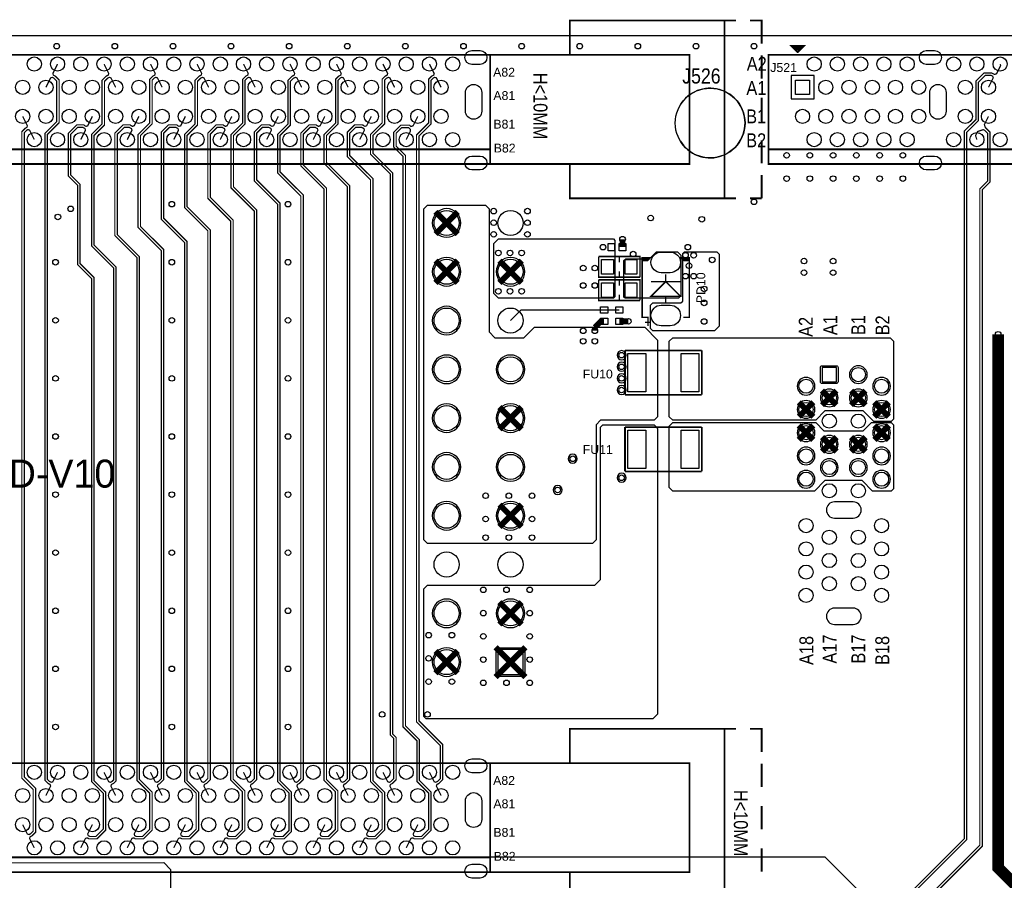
# Model space of a CAD drawing. Extents: x -50 to 239, y -105 to 7.
# Tile 3 of 17: x 34 to 119, y -67 to 7. Entities that reach past the tile are written whole.
import ezdxf
from ezdxf.enums import TextEntityAlignment as Align

# ---------------------------------------------------------------- set-up
doc = ezdxf.new("R2010")
doc.units = 0
for name, color, linetype in [('BG_OUTLINE', 6, 'CONTINUOUS'), ('BG_SILKSCREEN_TOP', 7, 'CONTINUOUS'), ('ET_TOP', 92, 'CONTINUOUS'), ('PG_SILKSCREEN_TOP', 7, 'CONTINUOUS'), ('PIN_TOP', 92, 'CONTINUOUS'), ('RD_SILKSCREEN_TOP', 6, 'CONTINUOUS'), ('VC_TOP', 254, 'CONTINUOUS')]:
    doc.layers.add(name, color=color, linetype=linetype)

msp = doc.modelspace()

# ---------------------------------------------------------------- linework, layer by layer
at = {"layer": 'BG_OUTLINE'}
msp.add_lwpolyline([(232.5, 5.6749), (-49.5, 5.6749)], dxfattribs=at)
for points in [[(-49.5, -104.8251), (222.5839, -104.8251, -0.709377), (232.5, -99.353), (232.5, 5.6749), (-49.5, 5.6749)], [(-49.5, 5.6749), (-49.5, -104.8251), (222.5839, -104.8251, -0.709377), (232.5, -99.353), (232.5, 5.6749)], [(232.5, 5.6749), (-49.5, 5.6749), (-49.5, -104.8251), (222.5839, -104.8251, -0.709377), (232.5, -99.353)]]:
    msp.add_lwpolyline(points, format="xyb", close=True, dxfattribs=at)
at = {"layer": 'BG_SILKSCREEN_TOP'}
msp.add_lwpolyline([(90.9398, -3.3889, 3.568643), (90.9339, -0.2711)], format="xyb", dxfattribs=at)
at = {"layer": 'ET_TOP'}
msp.add_lwpolyline([(191.0611, -104.325), (-48.32, -104.325), (-48.9999, -103.6451), (-48.9999, 4.6949), (-48.52, 5.1748), (-15.8009, 5.1748), (-15.22, 4.5939), (-15.22, -65.2061), (-14.9154, -65.5107), (-12.8575, -65.5107), (-12.8112, -65.5116), (-1.5844, -65.5038, -0.679003), (-1.5157, -65.6765, 0.679078), (-1, -66.9763), (-0.3, -66.9763, 0.679873), (0.2145, -65.6754, -0.679648), (0.2829, -65.5025), (46.4887, -65.4702), (47.08, -66.0615), (47.08, -80.2061), (48.98, -82.1061), (122.98, -82.1061)], format="xyb", dxfattribs=at)
for points, const_width in [([(37.3499, -57.7101), (36.9436, -58.5223), (36.8013, -58.5695), (36.6675, -58.5026), (36.48, -58.3151), (36.48, -2.8003), (37.488, -1.7923), (37.488, 1.8809), (37.1556, 2.2134), (36.9912, 2.2956), (36.9437, 2.4379), (37.3499, 3.2499)], 0.106), ([(41.3499, 3.2499), (41.7562, 2.4378), (41.7087, 2.2955), (41.5443, 2.2133), (41.18, 1.8489), (41.18, -1.9119), (40.28, -2.8119), (40.28, -12.4061), (42.18, -14.3061), (42.18, -58.3549), (42.0323, -58.5026), (41.8985, -58.5695), (41.7562, -58.5223), (41.3499, -57.7101)], 0.106), ([(45.3499, -57.7101), (45.7562, -58.5223), (45.8985, -58.5695), (46.0323, -58.5026), (46.28, -58.2549), (46.28, -12.8061), (44.28, -10.8061), (44.28, -2.8119), (45.28, -1.8119), (45.28, 1.9489), (45.5443, 2.2132), (45.7087, 2.2955), (45.7562, 2.4378), (45.3499, 3.2499)], 0.106), ([(49.3499, -57.7101), (49.7562, -58.5223), (49.8985, -58.5695), (50.0323, -58.5026), (50.28, -58.2549), (50.28, -11.1061), (48.28, -9.1061), (48.28, -2.8119), (49.18, -1.9119), (49.18, 1.8489), (49.5443, 2.2133), (49.7087, 2.2955), (49.7562, 2.4378), (49.3499, 3.2499)], 0.106), ([(53.3501, -57.7101), (53.7564, -58.5223), (53.8987, -58.5695), (54.0325, -58.5026), (54.28, -58.2551), (54.28, -9.4061), (52.28, -7.4061), (52.28, -2.8119), (53.28, -1.8119), (53.28, 1.9487), (53.5445, 2.2133), (53.7089, 2.2955), (53.7564, 2.4378), (53.3501, 3.2499)], 0.106), ([(118.45, 3.2499), (118.4932, 3.1201), (118.1399, 2.4137), (117.9687, 2.357), (117.7238, 2.4794), (117.0713, 2.4794), (116.372, 1.7801), (116.372, -1.5199), (115.372, -2.5199), (115.372, -63.4141), (99.888, -78.8981), (54.8938, -78.8981), (53.2697, -80.5222), (52.5903, -80.5222), (52.4841, -80.416), (52.4841, -79.888), (52.7358, -79.6363)], 0.106), ([(57.3501, -57.7101), (57.7564, -58.5223), (57.8987, -58.5695), (58.0325, -58.5026), (58.28, -58.2551), (58.28, -8.1061), (56.28, -6.1061), (56.28, -2.8119), (57.18, -1.9119), (57.18, 1.8487), (57.5445, 2.2133), (57.7089, 2.2955), (57.7564, 2.4378), (57.3501, 3.2499)], 0.106), ([(61.3501, -57.7101), (61.7564, -58.5223), (61.8987, -58.5695), (62.0325, -58.5026), (62.28, -58.2551), (62.28, -7.3061), (60.28, -5.3061), (60.28, -2.8119), (61.28, -1.8119), (61.28, 1.9487), (61.5445, 2.2133), (61.7089, 2.2955), (61.7564, 2.4378), (61.3501, 3.2499)], 0.106), ([(65.3501, -57.7101), (65.7564, -58.5223), (65.8987, -58.5695), (66.0325, -58.5026), (66.28, -58.2551), (66.28, -54.8061), (65.98, -54.5061), (65.98, -6.2061), (64.28, -4.5061), (64.28, -2.8119), (65.28, -1.8119), (65.28, 1.9487), (65.5445, 2.2133), (65.7089, 2.2955), (65.7564, 2.4378), (65.3501, 3.2499)], 0.106), ([(69.3501, -57.7101), (69.7564, -58.5223), (69.8987, -58.5695), (70.0325, -58.5026), (70.28, -58.2551), (70.28, -55.4061), (68.2377, -53.3638), (68.2377, -2.8484), (69.28, -1.8061), (69.28, 1.9487), (69.5445, 2.2133), (69.7089, 2.2955), (69.7564, 2.4378), (69.3501, 3.2499)], 0.106), ([(36.3499, -59.7101), (36.7561, -58.8981), (36.7086, -58.7558), (36.5442, -58.6736), (36.272, -58.4013), (36.272, -2.7141), (37.28, -1.7061), (37.28, 1.7947), (37.0323, 2.0424), (36.8985, 2.1093), (36.7562, 2.0621), (36.3499, 1.2499)], 0.106), ([(42.3499, -59.7101), (41.9437, -58.8981), (41.9912, -58.7558), (42.1556, -58.6736), (42.388, -58.4411), (42.388, -14.2199), (40.488, -12.3199), (40.488, -2.8981), (41.388, -1.9981), (41.388, 1.7627), (41.6676, 2.0423), (41.8014, 2.1092), (41.9437, 2.062), (42.3499, 1.2499)], 0.106), ([(46.3499, -59.7101), (45.9437, -58.8981), (45.9912, -58.7558), (46.1556, -58.6736), (46.488, -58.3411), (46.488, -12.7199), (44.488, -10.7199), (44.488, -2.8981), (45.488, -1.8981), (45.488, 1.8627), (45.6676, 2.0423), (45.8014, 2.1092), (45.9437, 2.062), (46.3499, 1.2499)], 0.106), ([(50.3499, -59.7101), (49.9437, -58.8981), (49.9912, -58.7558), (50.1556, -58.6736), (50.488, -58.3411), (50.488, -11.0199), (48.488, -9.0199), (48.488, -2.8981), (49.388, -1.9981), (49.388, 1.7627), (49.6676, 2.0423), (49.8014, 2.1092), (49.9437, 2.062), (50.3499, 1.2499)], 0.106), ([(117.45, 1.2499), (117.8563, 2.062), (117.8088, 2.2043), (117.6746, 2.2714), (117.1575, 2.2714), (116.58, 1.6939), (116.58, -1.6061), (115.58, -2.6061), (115.58, -63.5003), (99.9742, -79.1061), (54.98, -79.1061), (53.3559, -80.7302), (52.5041, -80.7302), (52.2761, -80.5022), (52.2761, -79.8881), (52.0243, -79.6363)], 0.106), ([(54.3501, -59.7101), (53.9439, -58.8981), (53.9914, -58.7558), (54.1558, -58.6736), (54.488, -58.3413), (54.488, -9.3199), (52.488, -7.3199), (52.488, -2.8981), (53.488, -1.8981), (53.488, 1.8625), (53.6678, 2.0423), (53.8016, 2.1092), (53.9439, 2.062), (54.3501, 1.2499)], 0.106), ([(58.3501, -59.7101), (57.9439, -58.8981), (57.9914, -58.7558), (58.1558, -58.6736), (58.488, -58.3413), (58.488, -8.0199), (56.488, -6.0199), (56.488, -2.8981), (57.388, -1.9981), (57.388, 1.7625), (57.6678, 2.0423), (57.8016, 2.1092), (57.9439, 2.062), (58.3501, 1.2499)], 0.106), ([(62.3501, -59.7101), (61.9439, -58.8981), (61.9914, -58.7558), (62.1558, -58.6736), (62.488, -58.3413), (62.488, -7.2199), (60.488, -5.2199), (60.488, -2.8981), (61.488, -1.8981), (61.488, 1.8625), (61.6678, 2.0423), (61.8016, 2.1092), (61.9439, 2.062), (62.3501, 1.2499)], 0.106), ([(66.3501, -59.7101), (65.9439, -58.8981), (65.9914, -58.7558), (66.1558, -58.6736), (66.488, -58.3413), (66.488, -54.7199), (66.188, -54.4199), (66.188, -6.1199), (64.488, -4.4199), (64.488, -2.8981), (65.488, -1.8981), (65.488, 1.8625), (65.6678, 2.0423), (65.8016, 2.1092), (65.9439, 2.062), (66.3501, 1.2499)], 0.106), ([(70.3501, -59.7101), (69.9439, -58.8981), (69.9914, -58.7558), (70.1558, -58.6736), (70.488, -58.3413), (70.488, -55.3199), (68.4457, -53.2776), (68.4457, -2.9346), (69.488, -1.8923), (69.488, 1.8625), (69.6678, 2.0423), (69.8016, 2.1092), (69.9439, 2.062), (70.3501, 1.2499)], 0.106), ([(107.78, -69.4061), (103.38, -65.0061), (-7.02, -65.0061), (-7.82, -64.2061), (-7.82, -63.5061), (-8.52, -62.8061), (-8.52, -59.0061), (-9.52, -58.0061), (-9.52, -3.0061), (-11.2759, -1.2502), (-11.65, -1.2502)], 0.1), ([(34.3499, -62.2102), (34.7562, -63.0224), (34.8985, -63.0696), (35.0323, -63.0027), (35.255, -62.78), (35.255, -59.1811), (34.28, -58.2061), (34.28, -2.5661), (34.5745, -2.2717), (34.7087, -2.2046), (34.7562, -2.0623), (34.3499, -1.2502)], 0.106), ([(40.3499, -1.2502), (39.9436, -2.0624), (39.8013, -2.1096), (39.6675, -2.0427), (39.6061, -1.9813), (39.0048, -1.9813), (38.28, -2.7061), (38.28, -6.3923), (39.08, -7.1923), (39.08, -14.0061), (40.28, -15.2061), (40.28, -58.5061), (41.28, -59.5061), (41.28, -62.6061), (40.654, -63.2321), (40.1257, -63.2321), (40.1253, -63.2317), (39.9911, -63.1646), (39.9436, -63.0223), (40.3499, -62.2102)], 0.106), ([(44.3499, -62.2102), (43.9436, -63.0223), (43.9911, -63.1646), (44.1253, -63.2317), (44.1257, -63.2321), (44.654, -63.2321), (45.28, -62.6061), (45.28, -59.5061), (44.18, -58.4061), (44.18, -13.4061), (42.28, -11.5061), (42.28, -2.7061), (43.0048, -1.9813), (43.6061, -1.9813), (43.6675, -2.0427), (43.8013, -2.1096), (43.9436, -2.0624), (44.3499, -1.2502)], 0.106), ([(48.3499, -62.2102), (47.9436, -63.0223), (47.9911, -63.1646), (48.1253, -63.2317), (48.1257, -63.2321), (48.654, -63.2321), (49.28, -62.6061), (49.28, -59.5061), (48.28, -58.5061), (48.28, -12.1061), (46.272, -10.0981), (46.272, -2.6141), (46.9048, -1.9813), (47.6066, -1.9813), (47.6675, -2.0427), (47.8013, -2.1096), (47.9436, -2.0624), (48.3499, -1.2502)], 0.106), ([(52.3501, -62.2102), (51.9438, -63.0224), (51.9913, -63.1647), (52.1254, -63.2317), (52.1255, -63.2318), (52.6543, -63.2318), (53.255, -62.6311), (53.255, -59.3811), (52.255, -58.3811), (52.255, -10.2811), (50.28, -8.3061), (50.28, -2.7061), (51.0045, -1.9816), (51.6065, -1.9816), (51.6676, -2.0427), (51.8015, -2.1097), (51.9438, -2.0625), (52.3501, -1.2502)], 0.106), ([(56.3501, -62.2102), (55.9438, -63.0223), (55.9913, -63.1646), (56.1255, -63.2317), (56.1259, -63.2321), (56.754, -63.2321), (57.255, -62.7311), (57.255, -59.4811), (56.28, -58.5061), (56.28, -8.8061), (54.28, -6.8061), (54.28, -2.6061), (54.9048, -1.9813), (55.6063, -1.9813), (55.6677, -2.0427), (55.8015, -2.1096), (55.9438, -2.0624), (56.3501, -1.2502)], 0.106), ([(117.45, -1.2502), (117.094, -1.9617), (117.176, -2.207), (117.588, -2.619), (117.588, -6.8982), (116.9121, -7.5741), (116.9121, -64.0739), (100.2558, -80.7302), (56.3041, -80.7302), (55.972, -80.3981), (55.972, -79.884), (55.8243, -79.7363)], 0.106), ([(60.3501, -62.2102), (59.9438, -63.0223), (59.9913, -63.1646), (60.1255, -63.2317), (60.1259, -63.2321), (60.654, -63.2321), (61.255, -62.6311), (61.255, -59.3811), (60.28, -58.4061), (60.28, -7.5061), (58.28, -5.5061), (58.28, -2.7061), (59.0048, -1.9813), (59.6063, -1.9813), (59.6677, -2.0427), (59.8015, -2.1096), (59.9438, -2.0624), (60.3501, -1.2502)], 0.106), ([(64.3501, -62.2102), (63.9438, -63.0223), (63.9913, -63.1646), (64.1255, -63.2317), (64.6544, -63.2317), (65.28, -62.6061), (65.28, -59.5061), (64.28, -58.5061), (64.28, -6.7061), (62.28, -4.7061), (62.28, -2.6118), (62.9105, -1.9813), (63.6063, -1.9813), (63.6677, -2.0427), (63.6828, -2.0503), (63.8015, -2.1096), (63.9438, -2.0624), (64.3501, -1.2502)], 0.106), ([(68.3501, -62.2102), (67.9438, -63.0223), (67.9913, -63.1646), (68.1255, -63.2317), (68.1259, -63.2321), (68.6598, -63.2321), (69.28, -62.6119), (69.28, -59.5061), (68.28, -58.5061), (68.28, -55.0003), (67.0802, -53.8005), (67.0802, -4.7064), (66.28, -3.9062), (66.28, -2.6118), (66.8862, -2.0056), (67.6305, -2.0056), (67.7512, -2.1263), (67.9438, -2.0624), (68.3501, -1.2502)], 0.106), ([(35.3499, -64.2102), (34.9437, -63.3982), (34.9912, -63.2559), (35.1556, -63.1737), (35.463, -62.8662), (35.463, -59.0949), (34.488, -58.1199), (34.488, -2.6524), (34.6978, -2.4427), (34.8014, -2.3909), (34.9437, -2.4381), (35.3499, -3.2502)], 0.106), ([(39.3499, -3.2502), (39.7561, -2.4382), (39.7086, -2.2959), (39.5442, -2.2137), (39.5199, -2.1893), (39.091, -2.1893), (38.488, -2.7923), (38.488, -6.3061), (39.288, -7.1061), (39.288, -13.9199), (40.488, -15.1199), (40.488, -58.4199), (41.488, -59.4199), (41.488, -62.6923), (40.7402, -63.4401), (40.0395, -63.4401), (40.002, -63.4027), (39.8984, -63.3509), (39.7561, -63.3981), (39.3499, -64.2102)], 0.106), ([(43.3499, -64.2102), (43.7561, -63.3981), (43.8984, -63.3509), (44.002, -63.4027), (44.0395, -63.4401), (44.7402, -63.4401), (45.488, -62.6923), (45.488, -59.4199), (44.388, -58.3199), (44.388, -13.3199), (42.488, -11.4199), (42.488, -2.7923), (43.091, -2.1893), (43.5199, -2.1893), (43.5442, -2.2137), (43.7086, -2.2959), (43.7561, -2.4382), (43.3499, -3.2502)], 0.106), ([(47.3499, -64.2102), (47.7561, -63.3981), (47.8984, -63.3509), (48.002, -63.4027), (48.0395, -63.4401), (48.7402, -63.4401), (49.488, -62.6923), (49.488, -59.4199), (48.488, -58.4199), (48.488, -12.0199), (46.48, -10.0119), (46.48, -2.7003), (46.991, -2.1893), (47.5199, -2.1893), (47.532, -2.2015), (47.5442, -2.2137), (47.7086, -2.2959), (47.7561, -2.4382), (47.3499, -3.2502)], 0.106), ([(51.3499, -64.2102), (51.7561, -63.3981), (51.8984, -63.3509), (52.0023, -63.4029), (52.0393, -63.4398), (52.7405, -63.4398), (53.463, -62.7173), (53.463, -59.2949), (52.463, -58.2949), (52.463, -10.1949), (50.488, -8.2199), (50.488, -2.7923), (51.0907, -2.1896), (51.5203, -2.1896), (51.5443, -2.2137), (51.7086, -2.2959), (51.7561, -2.4382), (51.3499, -3.2502)], 0.106), ([(55.3501, -64.2102), (55.7563, -63.3981), (55.8986, -63.3509), (56.0022, -63.4027), (56.0397, -63.4401), (56.8402, -63.4401), (57.463, -62.8173), (57.463, -59.3949), (56.488, -58.4199), (56.488, -8.7199), (54.488, -6.7199), (54.488, -2.6923), (54.991, -2.1893), (55.5201, -2.1893), (55.5444, -2.2137), (55.7088, -2.2959), (55.7563, -2.4382), (55.3501, -3.2502)], 0.106), ([(116.45, -3.2502), (116.3332, -2.8996), (116.5059, -2.5542), (116.9986, -2.3908), (117.1324, -2.4577), (117.38, -2.7052), (117.38, -6.812), (116.7041, -7.4879), (116.7041, -63.9877), (100.1696, -80.5222), (56.3903, -80.5222), (56.18, -80.3119), (56.18, -79.9061), (56.3498, -79.7363), (56.5358, -79.7363)], 0.106), ([(59.3501, -64.2102), (59.7563, -63.3981), (59.8986, -63.3509), (60.0022, -63.4027), (60.0397, -63.4401), (60.7402, -63.4401), (61.463, -62.7173), (61.463, -59.2949), (60.488, -58.3199), (60.488, -7.4199), (58.488, -5.4199), (58.488, -2.7923), (59.091, -2.1893), (59.5201, -2.1893), (59.5444, -2.2137), (59.7088, -2.2959), (59.7563, -2.4382), (59.3501, -3.2502)], 0.106), ([(63.3501, -64.2102), (63.7563, -63.3981), (63.8986, -63.3509), (63.8987, -63.3509), (64.0763, -63.4397), (64.7406, -63.4397), (65.488, -62.6923), (65.488, -59.4199), (64.488, -58.4199), (64.488, -6.6199), (62.488, -4.6199), (62.488, -2.698), (62.9967, -2.1893), (63.5201, -2.1893), (63.5444, -2.2137), (63.7088, -2.2959), (63.7563, -2.4382), (63.3501, -3.2502)], 0.106), ([(67.3501, -64.2102), (67.7563, -63.3981), (67.8986, -63.3509), (68.0022, -63.4027), (68.0397, -63.4401), (68.746, -63.4401), (69.488, -62.6981), (69.488, -59.4199), (68.488, -58.4199), (68.488, -54.9141), (67.2882, -53.7143), (67.2882, -4.6202), (66.488, -3.82), (66.488, -2.698), (66.9724, -2.2136), (67.5443, -2.2136), (67.7088, -2.3781), (67.7088, -2.5332), (67.3501, -3.2502)], 0.106), ([(69.8686, -9.4688), (70.8249, -10.4251)], 0.5), ([(70.8249, -10.4251), (71.7812, -9.4688)], 0.5), ([(69.8686, -11.3814), (70.8249, -10.4251)], 0.5), ([(70.8249, -10.4251), (71.7812, -11.3814)], 0.5), ([(85.963, -12.5061), (85.963, -11.8231)], 0.5), ([(69.8686, -13.6689), (70.8249, -14.6252)], 0.5), ([(70.8249, -14.6252), (71.7812, -13.6689)], 0.5), ([(75.3687, -13.6689), (76.325, -14.6252)], 0.5), ([(76.325, -14.6252), (77.2813, -13.6689)], 0.5), ([(69.8686, -15.5815), (70.8249, -14.6252)], 0.5), ([(70.8249, -14.6252), (71.7812, -15.5815)], 0.5), ([(75.3687, -15.5815), (76.325, -14.6252)], 0.5), ([(76.325, -14.6252), (77.2813, -15.5815)], 0.5), ([(84.38, -17.9231), (77.227, -17.9231), (76.325, -18.8251)], 0.1), ([(85.68, -17.9231), (84.38, -17.9231)], 0.1), ([(84.38, -18.8891), (84.097, -18.8891), (83.58, -19.4061)], 0.5), ([(83.58, -19.4061), (83.58, -19.7061)], 0.5), ([(85.68, -18.8891), (86.463, -18.8891)], 0.5), ([(118.28, -20.0061), (118.28, -20.9061)], 1), ([(127.58, -75.2361), (118.28, -65.9361), (118.28, -20.9061)], 1), ([(103.1261, -24.8557), (103.7501, -25.4797)], 0.5), ([(103.1261, -26.1037), (103.7501, -25.4797)], 0.5), ([(103.7501, -25.4797), (104.3741, -24.8557)], 0.5), ([(103.7501, -25.4797), (104.3741, -26.1037)], 0.5), ([(105.6262, -24.8557), (106.2502, -25.4797)], 0.5), ([(105.6262, -26.1037), (106.2502, -25.4797)], 0.5), ([(106.2502, -25.4797), (106.8742, -24.8557)], 0.5), ([(106.2502, -25.4797), (106.8742, -26.1037)], 0.5), ([(75.3687, -26.2688), (76.325, -27.2251)], 0.5), ([(76.325, -27.2251), (77.2813, -26.2688)], 0.5), ([(101.1261, -25.8557), (101.7501, -26.4797)], 0.5), ([(101.1261, -27.1037), (101.7501, -26.4797)], 0.5), ([(101.7501, -26.4797), (102.3741, -25.8557)], 0.5), ([(101.7501, -26.4797), (102.3741, -27.1037)], 0.5), ([(107.6262, -25.8557), (108.2502, -26.4797)], 0.5), ([(107.6262, -27.1037), (108.2502, -26.4797)], 0.5), ([(108.2502, -26.4797), (108.8742, -25.8557)], 0.5), ([(108.2502, -26.4797), (108.8742, -27.1037)], 0.5), ([(75.3687, -28.1814), (76.325, -27.2251)], 0.5), ([(76.325, -27.2251), (77.2813, -28.1814)], 0.5), ([(101.1261, -27.8557), (101.7501, -28.4797)], 0.5), ([(101.7501, -28.4797), (102.3741, -27.8557)], 0.5), ([(107.6262, -27.8557), (108.2502, -28.4797)], 0.5), ([(108.2502, -28.4797), (108.8742, -27.8557)], 0.5), ([(101.1261, -29.1037), (101.7501, -28.4797)], 0.5), ([(101.7501, -28.4797), (102.3741, -29.1037)], 0.5), ([(103.1261, -28.8557), (103.7501, -29.4797)], 0.5), ([(103.7501, -29.4797), (104.3741, -28.8557)], 0.5), ([(105.6262, -28.8557), (106.2502, -29.4797)], 0.5), ([(106.2502, -29.4797), (106.8742, -28.8557)], 0.5), ([(107.6262, -29.1037), (108.2502, -28.4797)], 0.5), ([(108.2502, -28.4797), (108.8742, -29.1037)], 0.5), ([(103.1261, -30.1037), (103.7501, -29.4797)], 0.5), ([(103.7501, -29.4797), (104.3741, -30.1037)], 0.5), ([(105.6262, -30.1037), (106.2502, -29.4797)], 0.5), ([(106.2502, -29.4797), (106.8742, -30.1037)], 0.5), ([(75.3687, -34.6689), (76.325, -35.6252)], 0.5), ([(76.325, -35.6252), (77.2813, -34.6689)], 0.5), ([(75.3687, -36.5815), (76.325, -35.6252)], 0.5), ([(76.325, -35.6252), (77.2813, -36.5815)], 0.5), ([(75.3687, -43.0689), (76.325, -44.0252)], 0.5), ([(76.325, -44.0252), (77.2813, -43.0689)], 0.5), ([(75.3687, -44.9815), (76.325, -44.0252)], 0.5), ([(76.325, -44.0252), (77.2813, -44.9815)], 0.5), ([(69.8686, -47.2688), (70.8249, -48.2251)], 0.5), ([(70.8249, -48.2251), (71.7812, -47.2688)], 0.5), ([(75.0433, -46.9434), (76.325, -48.2251)], 0.5), ([(76.325, -48.2251), (77.6067, -46.9434)], 0.5), ([(69.8686, -49.1814), (70.8249, -48.2251)], 0.5), ([(70.8249, -48.2251), (71.7812, -49.1814)], 0.5), ([(75.0433, -49.5068), (76.325, -48.2251)], 0.5), ([(76.325, -48.2251), (77.6067, -49.5068)], 0.5)]:
    msp.add_lwpolyline(points, dxfattribs=dict(at, const_width=const_width))
for points in [[(68.88, -9.2061), (69.18, -8.9061), (74.18, -8.9061), (74.48, -9.2061), (74.48, -19.8061), (74.98, -20.3061), (77.48, -20.3061), (78.38, -19.4061), (87.88, -19.4061), (88.98, -20.5061), (88.98, -27.1061), (88.68, -27.4061), (84.08, -27.4061), (83.68, -27.8061), (83.68, -37.7061), (83.38, -38.0061), (69.18, -38.0061), (68.88, -37.7061)], [(74.88, -16.5061), (74.88, -12.2061), (75.28, -11.8061), (85.18, -11.8061), (85.3029, -11.929), (85.3029, -16.7832), (85.18, -16.9061), (75.28, -16.9061)], [(86.2386, -13.5061), (88.2795, -13.5061), (88.88, -12.9056), (90.6795, -12.9056), (90.9721, -13.1981), (90.9721, -16.7046), (90.7706, -16.9061), (86.18, -16.9061), (86.08, -16.8061), (86.08, -13.6647)], [(88.38, -17.5061), (88.58, -17.3061), (90.98, -17.3061), (91.1391, -17.147), (91.1391, -13.047), (91.28, -12.9061), (94.08, -12.9061), (94.28, -13.1061), (94.28, -19.3061), (93.88, -19.7061), (88.58, -19.7061), (88.38, -19.5061)], [(83.58, -41.6061), (84.08, -41.1061), (84.08, -28.0061), (84.28, -27.8061), (88.68, -27.8061), (88.98, -28.1061), (88.98, -52.7061), (88.58, -53.1061), (69.08, -53.1061), (68.88, -52.9061), (68.88, -41.9061), (69.18, -41.6061)], [(90.28, -33.5061), (89.98, -33.2061), (89.98, -27.9061), (90.28, -27.6061), (102.58, -27.6061), (103.28, -28.3061), (106.68, -28.3061), (107.38, -27.6061), (107.5383, -27.6061), (107.5385, -27.6063), (109.0802, -27.6063), (109.28, -27.8061), (109.28, -33.3061), (109.08, -33.5061), (107.48, -33.5061), (106.58, -32.6061), (103.38, -32.6061), (102.48, -33.5061)]]:
    msp.add_lwpolyline(points, close=True, dxfattribs=at)
for points in [[(72.0566, -10.4251, 1), (69.5932, -10.4251, 1)], [(72.0566, -14.6252, 1), (69.5932, -14.6252, 1)], [(77.5567, -14.6252, 1), (75.0933, -14.6252, 1)], [(72.0566, -18.8251, 1), (69.5932, -18.8251, 1)], [(107.58, -27.5061), (106.68, -26.6061), (103.38, -26.6061), (102.58, -27.4061), (90.28, -27.4061), (89.98, -27.1061), (89.98, -20.6061), (90.28, -20.3061), (108.98, -20.3061), (109.28, -20.6061), (109.28, -27.3061), (109.08, -27.5061), (108.8966, -27.5061, 0.032004), (108.8518, -27.5061), (107.6486, -27.5061, 0.032004), (107.6038, -27.5061)], [(72.0566, -23.025, 1), (69.5932, -23.025, 1)], [(77.5567, -23.025, 1), (75.0933, -23.025, 1)], [(86.2702, -21.8061, 1), (85.4898, -21.8061, 1)], [(86.2702, -22.8061, 1), (85.4898, -22.8061, 1)], [(102.9883, -24.0893), (102.9883, -22.8701, -0.414214), (103.1405, -22.7179), (104.3597, -22.7179, -0.414214), (104.5119, -22.8701), (104.5119, -24.0893, -0.414214), (104.3597, -24.2415), (103.1405, -24.2415, -0.414214)], [(107.012, -23.4797, 1), (105.4884, -23.4797, 1)], [(86.2702, -23.8061, 1), (85.4898, -23.8061, 1)], [(102.5119, -24.4797, 1), (100.9883, -24.4797, 1)], [(109.012, -24.4797, 1), (107.4884, -24.4797, 1)], [(86.2702, -24.8061, 1), (85.4898, -24.8061, 1)], [(104.5119, -25.4797, 1), (102.9883, -25.4797, 1)], [(107.012, -25.4797, 1), (105.4884, -25.4797, 1)], [(72.0566, -27.2251, 1), (69.5932, -27.2251, 1)], [(77.5567, -27.2251, 1), (75.0933, -27.2251, 1)], [(102.5119, -26.4797, 1), (100.9883, -26.4797, 1)], [(109.012, -26.4797, 1), (107.4884, -26.4797, 1)], [(102.5119, -28.4797, 1), (100.9883, -28.4797, 1)], [(109.012, -28.4797, 1), (107.4884, -28.4797, 1)], [(104.5119, -29.4797, 1), (102.9883, -29.4797, 1)], [(107.012, -29.4797, 1), (105.4884, -29.4797, 1)], [(72.0566, -31.425, 1), (69.5932, -31.425, 1)], [(77.5567, -31.425, 1), (75.0933, -31.425, 1)], [(82.0702, -30.7231, 1), (81.2898, -30.7231, 1)], [(102.5119, -30.4797, 1), (100.9883, -30.4797, 1)], [(109.012, -30.4797, 1), (107.4884, -30.4797, 1)], [(104.5119, -31.4797, 1), (102.9883, -31.4797, 1)], [(107.012, -31.4797, 1), (105.4884, -31.4797, 1)], [(86.2702, -32.3581, 1), (85.4898, -32.3581, 1)], [(102.5119, -32.4797, 1), (100.9883, -32.4797, 1)], [(109.012, -32.4797, 1), (107.4884, -32.4797, 1)], [(80.7702, -33.4061, 1), (79.9898, -33.4061, 1)], [(72.0566, -35.6252, 1), (69.5932, -35.6252, 1)], [(77.5567, -35.6252, 1), (75.0933, -35.6252, 1)], [(72.0566, -44.0252, 1), (69.5932, -44.0252, 1)], [(77.5567, -44.0252, 1), (75.0933, -44.0252, 1)], [(72.0566, -48.2251, 1), (69.5932, -48.2251, 1)], [(75.0933, -49.3046), (75.0933, -47.1456, -0.414214), (75.2455, -46.9934), (77.4045, -46.9934, -0.414214), (77.5567, -47.1456), (77.5567, -49.3046, -0.414214), (77.4045, -49.4568), (75.2455, -49.4568, -0.414214)]]:
    msp.add_lwpolyline(points, format="xyb", close=True, dxfattribs=at)
at = {"layer": 'PG_SILKSCREEN_TOP'}
for points, const_width in [([(94.729, 6.9949), (81.429, 6.9949), (81.429, 4.0439)], 0.1524), ([(94.729, 6.9949), (94.729, -8.3051)], 0.1524), ([(95.729, 6.9949), (94.729, 6.9949)], 0.1524), ([(97.929, 4.9949), (97.929, 6.9949), (96.929, 6.9949)], 0.1524), ([(101.04, 4.2679), (101.6001, 4.828), (100.4599, 4.828), (101.02, 4.2679), (101.04, 4.2679)], 0.1524), ([(101.5501, 4.778), (100.5099, 4.778)], 0.1524), ([(100.61, 4.6779), (101.45, 4.6779)], 0.1524), ([(101.3499, 4.5778), (100.7101, 4.5778)], 0.1524), ([(100.8099, 4.478), (101.2501, 4.478)], 0.1524), ([(-14.571, 4.0439), (-14.571, -4.0841), (74.583, -4.0841), (74.583, 4.0439), (-14.571, 4.0439)], 0.1524), ([(74.583, -5.3541), (91.728, -5.3541), (91.728, 4.0439), (74.583, 4.0439)], 0.1524), ([(97.929, 1.9949), (97.929, 3.9949)], 0.1524), ([(98.529, 4.0439), (98.529, -4.0841), (187.683, -4.0841), (187.683, 4.0439), (98.529, 4.0439)], 0.1524), ([(97.929, -1.6551), (97.929, 0.3449)], 0.1524), ([(97.929, -5.3051), (97.929, -3.3051)], 0.1524), ([(-14.571, -4.0841), (-14.571, -5.3541), (74.583, -5.3541), (74.583, -4.0841)], 0.1524), ([(98.529, -4.0841), (98.529, -5.3541), (187.683, -5.3541), (187.683, -4.0841)], 0.1524), ([(81.429, -5.3541), (81.429, -8.3051), (94.729, -8.3051)], 0.1524), ([(97.929, -8.3051), (97.929, -6.3051)], 0.1524), ([(95.729, -8.3051), (94.729, -8.3051)], 0.1524), ([(97.929, -8.3051), (96.929, -8.3051)], 0.1524), ([(83.902, -13.3171), (83.902, -15.0951), (87.458, -15.0951)], 0.127), ([(87.458, -15.0951), (87.458, -13.3171), (83.902, -13.3171)], 0.127), ([(85.68, -13.3171), (85.68, -13.8251)], 0.127), ([(88.156, -19.2811), (88.156, -18.5441), (87.648, -18.5441), (87.648, -13.6681), (88.105, -13.6681), (88.359, -13.4141), (87.648, -13.4141), (87.648, -13.6681)], 0.127), ([(87.648, -13.5411), (88.232, -13.5411)], 0.127), ([(91.712, -13.6681), (91.712, -13.4141), (91.001, -13.4141), (91.255, -13.6681), (91.712, -13.6681), (91.712, -18.5441), (91.204, -18.5441)], 0.127), ([(91.712, -13.5411), (91.128, -13.5411)], 0.127), ([(85.68, -14.5871), (85.68, -15.0951)], 0.127), ([(89.68, -15.4711), (89.68, -14.8361)], 0.127), ([(89.68, -15.4711), (89.68, -14.8361)], 0.127), ([(83.902, -15.3171), (83.902, -17.0951), (87.458, -17.0951)], 0.127), ([(87.458, -17.0951), (87.458, -15.3171), (83.902, -15.3171)], 0.127), ([(85.68, -15.3171), (85.68, -15.8251)], 0.127), ([(89.68, -15.4711), (88.41, -16.7411), (90.95, -16.7411), (89.68, -15.4711)], 0.127), ([(89.68, -15.4711), (88.41, -16.7411), (90.95, -16.7411), (89.68, -15.4711)], 0.127), ([(88.41, -15.4711), (90.95, -15.4711)], 0.127), ([(88.41, -15.4711), (90.95, -15.4711)], 0.127), ([(85.68, -16.5871), (85.68, -17.0951)], 0.127), ([(89.68, -16.7411), (89.68, -17.3761)], 0.127), ([(89.68, -16.7411), (89.68, -17.3761)], 0.127), ([(88.41, -18.9761), (87.902, -18.9761)], 0.127), ([(92.782, -21.4011), (86.178, -21.4011)], 0.152), ([(86.178, -21.4011), (86.178, -25.2111)], 0.152), ([(92.782, -25.2111), (92.782, -21.4011)], 0.152), ([(86.178, -25.2111), (92.782, -25.2111)], 0.152), ([(92.782, -28.0011), (86.178, -28.0011)], 0.152), ([(86.178, -28.0011), (86.178, -31.8111)], 0.152), ([(92.782, -31.8111), (92.782, -28.0011)], 0.152), ([(86.178, -31.8111), (92.782, -31.8111)], 0.152), ([(94.729, -53.9651), (81.429, -53.9651), (81.429, -56.9161)], 0.1524), ([(94.729, -53.9651), (94.729, -69.2651)], 0.1524), ([(95.729, -53.9651), (94.729, -53.9651)], 0.1524), ([(97.929, -55.9651), (97.929, -53.9651), (96.929, -53.9651)], 0.1524), ([(-14.571, -56.9161), (-14.571, -65.0441), (74.583, -65.0441), (74.583, -56.9161), (-14.571, -56.9161)], 0.1524), ([(74.583, -66.3141), (91.728, -66.3141), (91.728, -56.9161), (74.583, -56.9161)], 0.1524), ([(97.929, -58.9651), (97.929, -56.9651)], 0.1524), ([(97.929, -62.6151), (97.929, -60.6151)], 0.1524), ([(97.929, -66.2651), (97.929, -64.2651)], 0.1524), ([(-14.571, -65.0441), (-14.571, -66.3141), (74.583, -66.3141), (74.583, -65.0441)], 0.1524), ([(81.429, -66.3141), (81.429, -69.2651), (94.729, -69.2651)], 0.1524)]:
    msp.add_lwpolyline(points, dxfattribs=dict(at, const_width=const_width))
msp.add_lwpolyline([(100.4599, 2.27), (100.4599, 0.2598), (102.4401, 0.2598), (102.4401, 2.27), (100.4599, 2.27)], dxfattribs=at)
at = {"layer": 'PIN_TOP'}
for points in [[(73.7, 3.2139), (73, 3.2139, -1), (73, 4.4139), (73.7, 4.4139, -1)], [(112.8, 3.2139), (112.1, 3.2139, -1), (112.1, 4.4139), (112.8, 4.4139, -1)], [(73.8499, 0.8), (73.8499, -0.8, -1), (72.4499, -0.8), (72.4499, 0.8, -1)], [(113.8, 0.8), (113.8, -0.8, -1), (112.4, -0.8), (112.4, 0.8, -1)], [(73.7, -5.8641), (73, -5.8641, -1), (73, -4.6641), (73.7, -4.6641, -1)], [(112.8, -5.8641), (112.1, -5.8641, -1), (112.1, -4.6641), (112.8, -4.6641, -1)], [(89.299, -12.9311), (90.061, -12.9311, -1), (90.061, -14.7091), (89.299, -14.7091, -1)], [(89.299, -17.5031), (90.061, -17.5031, -1), (90.061, -19.2811), (89.299, -19.2811, -1)], [(104.2, -35.8297), (105.8, -35.8297, 1), (105.8, -34.4297), (104.2, -34.4297, 1)], [(104.2, -44.9798), (105.8, -44.9798, 1), (105.8, -43.5798), (104.2, -43.5798, 1)], [(73.7, -57.7461), (73, -57.7461, -1), (73, -56.5461), (73.7, -56.5461, -1)], [(73.8499, -60.16), (73.8499, -61.76, -1), (72.4499, -61.76), (72.4499, -60.16, -1)], [(73.7, -66.8241), (73, -66.8241, -1), (73, -65.6241), (73.7, -65.6241, -1)]]:
    msp.add_lwpolyline(points, format="xyb", close=True, dxfattribs=at)
for points in [[(100.8404, 0.6403), (100.8404, 1.8595), (102.0596, 1.8595), (102.0596, 0.6403)], [(84.7175, -12.8111), (84.7175, -12.2011), (85.2765, -12.2011), (85.2765, -12.8111)], [(85.6835, -12.8111), (85.6835, -12.2011), (86.2425, -12.2011), (86.2425, -12.8111)], [(85.172, -14.8411), (84.156, -14.8411), (84.156, -13.5711), (85.172, -13.5711)], [(87.204, -14.8411), (86.188, -14.8411), (86.188, -13.5711), (87.204, -13.5711)], [(85.172, -16.8411), (84.156, -16.8411), (84.156, -15.5711), (85.172, -15.5711)], [(87.204, -16.8411), (86.188, -16.8411), (86.188, -15.5711), (87.204, -15.5711)], [(84.685, -18.2026), (84.075, -18.2026), (84.075, -17.6436), (84.685, -17.6436)], [(85.375, -17.6436), (85.985, -17.6436), (85.985, -18.2026), (85.375, -18.2026)], [(84.685, -19.1686), (84.075, -19.1686), (84.075, -18.6096), (84.685, -18.6096)], [(85.375, -18.6096), (85.985, -18.6096), (85.985, -19.1686), (85.375, -19.1686)], [(86.432, -24.9571), (86.432, -21.6551), (87.956, -21.6551), (87.956, -24.9571)], [(91.004, -24.9571), (91.004, -21.6551), (92.528, -21.6551), (92.528, -24.9571)], [(104.3597, -22.8701), (103.1405, -22.8701), (103.1405, -24.0893), (104.3597, -24.0893)], [(86.432, -31.5571), (86.432, -28.2551), (87.956, -28.2551), (87.956, -31.5571)], [(91.004, -31.5571), (91.004, -28.2551), (92.528, -28.2551), (92.528, -31.5571)], [(77.4045, -47.1456), (75.2455, -47.1456), (75.2455, -49.3046), (77.4045, -49.3046)]]:
    msp.add_lwpolyline(points, close=True, dxfattribs=at)
for centre, radius in [((35.3499, 3.2499), 0.6096), ((37.3499, 3.2499), 0.6096), ((39.3499, 3.2499), 0.6096), ((41.3499, 3.2499), 0.6096), ((43.3499, 3.2499), 0.6096), ((45.3499, 3.2499), 0.6096), ((47.3499, 3.2499), 0.6096), ((49.3499, 3.2499), 0.6096), ((51.3499, 3.2499), 0.6096), ((53.3501, 3.2499), 0.6096), ((55.3501, 3.2499), 0.6096), ((57.3501, 3.2499), 0.6096), ((59.3501, 3.2499), 0.6096), ((61.3501, 3.2499), 0.6096), ((63.3501, 3.2499), 0.6096), ((65.3501, 3.2499), 0.6096), ((67.3501, 3.2499), 0.6096), ((69.3501, 3.2499), 0.6096), ((71.3501, 3.2499), 0.6096), ((102.45, 3.2499), 0.6096), ((104.45, 3.2499), 0.6096), ((106.45, 3.2499), 0.6096), ((108.45, 3.2499), 0.6096), ((110.45, 3.2499), 0.6096), ((114.45, 3.2499), 0.6096), ((116.45, 3.2499), 0.6096), ((118.45, 3.2499), 0.6096), ((34.3499, 1.2499), 0.6096), ((36.3499, 1.2499), 0.6096), ((38.3499, 1.2499), 0.6096), ((40.3499, 1.2499), 0.6096), ((42.3499, 1.2499), 0.6096), ((44.3499, 1.2499), 0.6096), ((46.3499, 1.2499), 0.6096), ((48.3499, 1.2499), 0.6096), ((50.3499, 1.2499), 0.6096), ((52.3501, 1.2499), 0.6096), ((54.3501, 1.2499), 0.6096), ((56.3501, 1.2499), 0.6096), ((58.3501, 1.2499), 0.6096), ((60.3501, 1.2499), 0.6096), ((62.3501, 1.2499), 0.6096), ((64.3501, 1.2499), 0.6096), ((66.3501, 1.2499), 0.6096), ((68.3501, 1.2499), 0.6096), ((70.3501, 1.2499), 0.6096), ((103.45, 1.2499), 0.6096), ((105.45, 1.2499), 0.6096), ((107.45, 1.2499), 0.6096), ((109.45, 1.2499), 0.6096), ((111.45, 1.2499), 0.6096), ((115.45, 1.2499), 0.6096), ((117.45, 1.2499), 0.6096), ((93.5, -1.8251), 3), ((34.3499, -1.2502), 0.6096), ((36.3499, -1.2502), 0.6096), ((38.3499, -1.2502), 0.6096), ((40.3499, -1.2502), 0.6096), ((42.3499, -1.2502), 0.6096), ((44.3499, -1.2502), 0.6096), ((46.3499, -1.2502), 0.6096), ((48.3499, -1.2502), 0.6096), ((50.3499, -1.2502), 0.6096), ((52.3501, -1.2502), 0.6096), ((54.3501, -1.2502), 0.6096), ((56.3501, -1.2502), 0.6096), ((58.3501, -1.2502), 0.6096), ((60.3501, -1.2502), 0.6096), ((62.3501, -1.2502), 0.6096), ((64.3501, -1.2502), 0.6096), ((66.3501, -1.2502), 0.6096), ((68.3501, -1.2502), 0.6096), ((70.3501, -1.2502), 0.6096), ((101.45, -1.2502), 0.6096), ((103.45, -1.2502), 0.6096), ((105.45, -1.2502), 0.6096), ((107.45, -1.2502), 0.6096), ((109.45, -1.2502), 0.6096), ((111.45, -1.2502), 0.6096), ((115.45, -1.2502), 0.6096), ((117.45, -1.2502), 0.6096), ((35.3499, -3.2502), 0.6096), ((37.3499, -3.2502), 0.6096), ((39.3499, -3.2502), 0.6096), ((41.3499, -3.2502), 0.6096), ((43.3499, -3.2502), 0.6096), ((45.3499, -3.2502), 0.6096), ((47.3499, -3.2502), 0.6096), ((49.3499, -3.2502), 0.6096), ((51.3499, -3.2502), 0.6096), ((53.3501, -3.2502), 0.6096), ((55.3501, -3.2502), 0.6096), ((57.3501, -3.2502), 0.6096), ((59.3501, -3.2502), 0.6096), ((61.3501, -3.2502), 0.6096), ((63.3501, -3.2502), 0.6096), ((65.3501, -3.2502), 0.6096), ((67.3501, -3.2502), 0.6096), ((69.3501, -3.2502), 0.6096), ((71.3501, -3.2502), 0.6096), ((102.45, -3.2502), 0.6096), ((104.45, -3.2502), 0.6096), ((106.45, -3.2502), 0.6096), ((108.45, -3.2502), 0.6096), ((110.45, -3.2502), 0.6096), ((114.45, -3.2502), 0.6096), ((116.45, -3.2502), 0.6096), ((118.45, -3.2502), 0.6096), ((70.8249, -10.4251), 1.0795), ((76.325, -10.4251), 1.0795), ((70.8249, -14.6252), 1.0795), ((76.325, -14.6252), 1.0795), ((70.8249, -18.8251), 1.0795), ((76.325, -18.8251), 1.0795), ((70.8249, -23.025), 1.0795), ((76.325, -23.025), 1.0795), ((106.2502, -23.4797), 0.6096), ((101.7501, -24.4797), 0.6096), ((108.2502, -24.4797), 0.6096), ((103.7501, -25.4797), 0.6096), ((106.2502, -25.4797), 0.6096), ((70.8249, -27.2251), 1.0795), ((76.325, -27.2251), 1.0795), ((101.7501, -26.4797), 0.6096), ((108.2502, -26.4797), 0.6096), ((103.7501, -27.4797), 0.6096), ((106.2502, -27.4797), 0.6096), ((101.7501, -28.4797), 0.6096), ((108.2502, -28.4797), 0.6096), ((103.7501, -29.4797), 0.6096), ((106.2502, -29.4797), 0.6096), ((70.8249, -31.425), 1.0795), ((76.325, -31.425), 1.0795), ((101.7501, -30.4797), 0.6096), ((108.2502, -30.4797), 0.6096), ((103.7501, -31.4797), 0.6096), ((106.2502, -31.4797), 0.6096), ((101.7501, -32.4797), 0.6096), ((108.2502, -32.4797), 0.6096), ((103.7501, -33.4797), 0.6096), ((106.2502, -33.4797), 0.6096), ((70.8249, -35.6252), 1.0795), ((76.325, -35.6252), 1.0795), ((101.7501, -36.4797), 0.6096), ((108.2502, -36.4797), 0.6096), ((103.7501, -37.4797), 0.6096), ((106.2502, -37.4797), 0.6096), ((101.7501, -38.4797), 0.6096), ((108.2502, -38.4797), 0.6096), ((70.8249, -39.8251), 1.0795), ((76.325, -39.8251), 1.0795), ((103.7501, -39.4797), 0.6096), ((106.2502, -39.4797), 0.6096), ((101.7501, -40.4797), 0.6096), ((108.2502, -40.4797), 0.6096), ((103.7501, -41.4797), 0.6096), ((106.2502, -41.4797), 0.6096), ((101.7501, -42.4797), 0.6096), ((108.2502, -42.4797), 0.6096), ((70.8249, -44.0252), 1.0795), ((76.325, -44.0252), 1.0795), ((70.8249, -48.2251), 1.0795), ((35.3499, -57.7101), 0.6096), ((37.3499, -57.7101), 0.6096), ((39.3499, -57.7101), 0.6096), ((41.3499, -57.7101), 0.6096), ((43.3499, -57.7101), 0.6096), ((45.3499, -57.7101), 0.6096), ((47.3499, -57.7101), 0.6096), ((49.3499, -57.7101), 0.6096), ((51.3499, -57.7101), 0.6096), ((53.3501, -57.7101), 0.6096), ((55.3501, -57.7101), 0.6096), ((57.3501, -57.7101), 0.6096), ((59.3501, -57.7101), 0.6096), ((61.3501, -57.7101), 0.6096), ((63.3501, -57.7101), 0.6096), ((65.3501, -57.7101), 0.6096), ((67.3501, -57.7101), 0.6096), ((69.3501, -57.7101), 0.6096), ((71.3501, -57.7101), 0.6096), ((34.3499, -59.7101), 0.6096), ((36.3499, -59.7101), 0.6096), ((38.3499, -59.7101), 0.6096), ((40.3499, -59.7101), 0.6096), ((42.3499, -59.7101), 0.6096), ((44.3499, -59.7101), 0.6096), ((46.3499, -59.7101), 0.6096), ((48.3499, -59.7101), 0.6096), ((50.3499, -59.7101), 0.6096), ((52.3501, -59.7101), 0.6096), ((54.3501, -59.7101), 0.6096), ((56.3501, -59.7101), 0.6096), ((58.3501, -59.7101), 0.6096), ((60.3501, -59.7101), 0.6096), ((62.3501, -59.7101), 0.6096), ((64.3501, -59.7101), 0.6096), ((66.3501, -59.7101), 0.6096), ((68.3501, -59.7101), 0.6096), ((70.3501, -59.7101), 0.6096), ((34.3499, -62.2102), 0.6096), ((36.3499, -62.2102), 0.6096), ((38.3499, -62.2102), 0.6096), ((40.3499, -62.2102), 0.6096), ((42.3499, -62.2102), 0.6096), ((44.3499, -62.2102), 0.6096), ((46.3499, -62.2102), 0.6096), ((48.3499, -62.2102), 0.6096), ((50.3499, -62.2102), 0.6096), ((52.3501, -62.2102), 0.6096), ((54.3501, -62.2102), 0.6096), ((56.3501, -62.2102), 0.6096), ((58.3501, -62.2102), 0.6096), ((60.3501, -62.2102), 0.6096), ((62.3501, -62.2102), 0.6096), ((64.3501, -62.2102), 0.6096), ((66.3501, -62.2102), 0.6096), ((68.3501, -62.2102), 0.6096), ((70.3501, -62.2102), 0.6096), ((35.3499, -64.2102), 0.6096), ((37.3499, -64.2102), 0.6096), ((39.3499, -64.2102), 0.6096), ((41.3499, -64.2102), 0.6096), ((43.3499, -64.2102), 0.6096), ((45.3499, -64.2102), 0.6096), ((47.3499, -64.2102), 0.6096), ((49.3499, -64.2102), 0.6096), ((51.3499, -64.2102), 0.6096), ((53.3501, -64.2102), 0.6096), ((55.3501, -64.2102), 0.6096), ((57.3501, -64.2102), 0.6096), ((59.3501, -64.2102), 0.6096), ((61.3501, -64.2102), 0.6096), ((63.3501, -64.2102), 0.6096), ((65.3501, -64.2102), 0.6096), ((67.3501, -64.2102), 0.6096), ((69.3501, -64.2102), 0.6096), ((71.3501, -64.2102), 0.6096)]:
    msp.add_circle(centre, radius, dxfattribs=at)
at = {"layer": 'VC_TOP'}
for centre in [(37.28, 4.7939), (42.28, 4.7939), (47.28, 4.7939), (52.28, 4.7939), (57.28, 4.7939), (62.28, 4.7939), (67.28, 4.7939), (72.28, 4.7939), (77.28, 4.7939), (82.28, 4.7939), (87.28, 4.7939), (92.28, 4.7939), (97.28, 4.7939), (100.08, -4.6061), (102.08, -4.6061), (104.08, -4.6061), (106.08, -4.6061), (108.08, -4.6061), (110.08, -4.6061), (100.08, -6.6061), (102.08, -6.6061), (104.08, -6.6061), (106.08, -6.6061), (108.08, -6.6061), (110.08, -6.6061), (97.28, -8.6061), (38.48, -9.2061), (47.18, -8.8061), (57.18, -8.8061), (74.88, -9.4061), (77.78, -9.4061), (37.38, -9.9061), (88.385, -10.0011), (92.78, -10.1061), (74.88, -10.4061), (77.78, -10.4061), (74.88, -11.4061), (77.78, -11.4061), (85.963, -11.8231), (84.28, -12.5061), (91.58, -12.5061), (75.28, -13.0061), (76.28, -13.0061), (77.28, -13.0061), (86.88, -13.1061), (91.38, -13.2061), (92.08, -13.2061), (93.68, -13.6061), (101.58, -13.7061), (104.08, -13.7061), (37.18, -13.8061), (47.18, -13.8061), (57.18, -13.8061), (82.58, -14.3061), (83.58, -14.3061), (91.68, -14.1061), (91.38, -15.0061), (92.08, -15.0061), (101.58, -14.7061), (104.08, -14.7061), (75.28, -16.3061), (76.28, -16.3061), (77.28, -16.3061), (82.58, -15.8061), (83.58, -15.8061), (92.98, -16.1061), (92.98, -17.3061), (37.18, -18.8061), (47.18, -18.8061), (57.18, -18.8061), (82.58, -19.7061), (83.58, -19.7061), (86.463, -18.8891), (92.98, -18.9061), (118.28, -20.0061), (82.58, -20.6061), (83.58, -20.6061), (118.28, -20.9061), (85.88, -21.8061), (85.88, -22.8061), (37.18, -23.8061), (47.18, -23.8061), (57.18, -23.8061), (85.88, -23.8061), (85.88, -24.8061), (37.18, -28.8061), (47.18, -28.8061), (57.18, -28.8061), (81.68, -30.7231), (85.88, -32.3581), (37.18, -33.8061), (47.18, -33.8061), (57.18, -33.8061), (74.18, -33.9061), (76.18, -33.9061), (78.18, -33.9061), (80.38, -33.4061), (74.18, -35.9061), (78.18, -35.9061), (74.18, -37.5061), (76.18, -37.5061), (78.18, -37.5061), (37.18, -38.8061), (47.18, -38.8061), (57.18, -38.8061), (73.98, -42.0061), (75.98, -42.0061), (77.98, -42.0061), (37.18, -43.8061), (47.18, -43.8061), (57.18, -43.8061), (73.98, -44.0061), (77.98, -44.0061), (69.28, -45.9061), (71.28, -45.9061), (73.98, -46.0061), (77.98, -46.0061), (69.28, -47.9061), (73.98, -48.0061), (77.98, -48.0061), (37.18, -48.8061), (47.18, -48.8061), (57.18, -48.8061), (69.28, -49.9061), (71.28, -49.9061), (73.98, -50.0061), (75.98, -50.0061), (77.98, -50.0061), (65.28, -52.7231), (69.18, -52.7231), (37.18, -53.8061), (47.18, -53.8061), (57.18, -53.8061)]:
    msp.add_circle(centre, 0.24, dxfattribs=at)

# ---------------------------------------------------------------- texts
at = {"layer": 'BG_SILKSCREEN_TOP', "width": 1.004149}
msp.add_text('PF-CA370-BASE-BOARD-V10', height=2.41, dxfattribs=at).set_placement((-1.92, -33.2061))
at = {"layer": 'PG_SILKSCREEN_TOP'}
for s, height, width, p in [('A2', 1.2, 0.875, (96.65, 2.6699)), ('A82', 0.76, 1.039474, (74.83, 2.1699)), ('A1', 1.2, 0.875, (96.62, 0.5899)), ('A81', 0.76, 1.039474, (74.85, 0.1599)), ('B1', 1.2, 0.875, (96.6, -1.8501)), ('B81', 0.76, 1.039474, (74.85, -2.3001)), ('B2', 1.2, 0.875, (96.6, -3.9101)), ('B82', 0.76, 1.039474, (74.88, -4.3601)), ('A82', 0.76, 1.039474, (74.83, -58.7901)), ('A81', 0.76, 1.039474, (74.85, -60.8001)), ('B81', 0.76, 1.039474, (74.85, -63.2601)), ('B82', 0.76, 1.039474, (74.88, -65.3201))]:
    msp.add_text(s, height=height, dxfattribs=dict(at, width=width)).set_placement(p)
at = {"layer": 'PG_SILKSCREEN_TOP', "width": 0.875}
for s, rotation, p in [('H<10MM', 270, (78.3, 2.5)), ('A2', 90, (102.33, -20.2298)), ('A1', 90, (104.4402, -20.0797)), ('B1', 90, (106.8502, -20.0797)), ('B2', 90, (108.9302, -20.0997)), ('A18', 90, (102.38, -48.4697)), ('A17', 90, (104.3902, -48.3496)), ('B17', 90, (106.8502, -48.3496)), ('B18', 90, (108.9101, -48.4697)), ('H<10MM', 270, (95.54, -59.2201))]:
    msp.add_text(s, height=1.2, rotation=rotation, dxfattribs=at).set_placement(p)
at = {"layer": 'RD_SILKSCREEN_TOP'}
for s, height, width, p in [('J526', 1.3, 0.875385, (91.1, 1.5749)), ('FU10', 0.76, 1.039474, (82.54, -23.8061)), ('FU11', 0.76, 1.039474, (82.54, -30.3061))]:
    msp.add_text(s, height=height, dxfattribs=dict(at, width=width)).set_placement(p)
at = {"layer": 'RD_SILKSCREEN_TOP', "width": 1.039474}
msp.add_text('J521', height=0.76, dxfattribs=at).set_placement((99.82, 2.5699), align=Align.CENTER)
msp.add_text('PD10', height=0.76, rotation=90, dxfattribs=at).set_placement((93.08, -16.0061), align=Align.CENTER)

doc.saveas('drawing.dxf')
